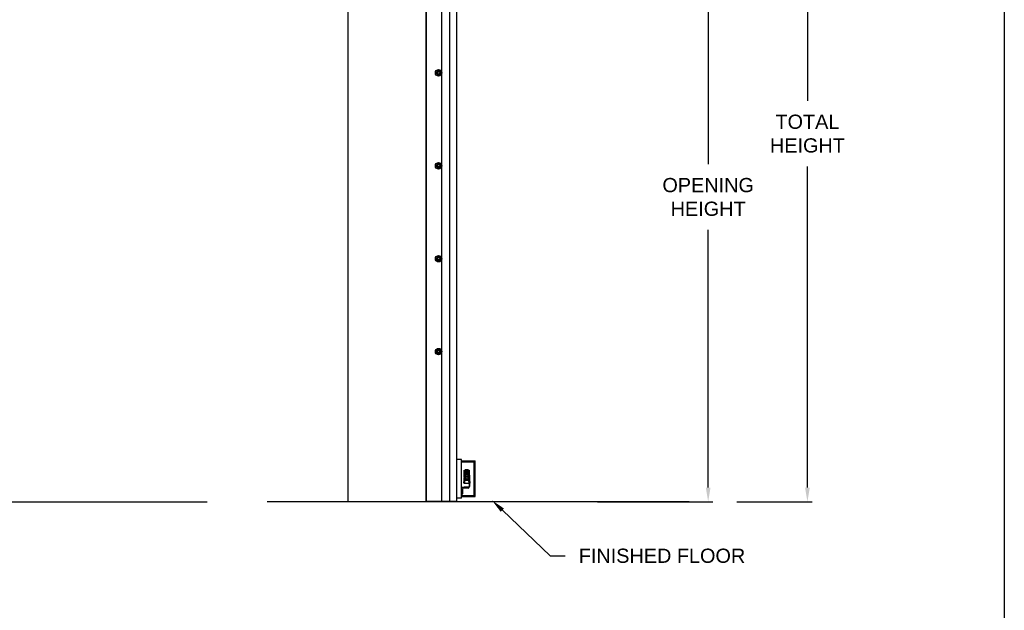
# Model space of a CAD drawing. Header units: inches. Extents: x 170 to 312, y 215 to 248.
# Tile 133 of 256: x 231.89 to 238.39, y 219.7 to 223.6. Entities that reach past the tile are written whole.
import ezdxf
from ezdxf import colors
from ezdxf.entities.mleader import LeaderData, LeaderLine
from ezdxf.math import Vec2, Vec3

# ---------------------------------------------------------------- set-up
doc = ezdxf.new("R2010")
doc.units = ezdxf.units.IN
doc.header["$LTSCALE"] = 0.25
doc.header["$MEASUREMENT"] = 0
doc.layers.add('ANNOTATIONS', color=1, linetype='Continuous')
doc.layers.add('MOTOR LH', color=7, linetype='Continuous')
doc.styles.add('ARIAL', font='arial.ttf', dxfattribs={"height": 0.09375})
doc.dimstyles.new('STANDARD$0', dxfattribs={"dimtxt": 0.09375, "dimasz": 0.09375, "dimexe": 0.03125, "dimexo": 0.046875, "dimgap": 0.09, "dimtad": 0, "dimtih": 1, "dimtoh": 1, "dimdec": 4, "dimzin": 0, "dimdsep": 46, "dimtxsty": 'ARIAL', "dimcen": 0.09, "dimadec": 0, "dimazin": 0, "dimtfac": 1, "dimtdec": 4, "dimtofl": 0, "dimtmove": 0, "dimatfit": 1, "dimfxl": 1, "dimtolj": 1, "dimtzin": 0, "dimarcsym": 0})

# ---------------------------------------------------------------- blocks, each defined once
blk = doc.blocks.new('*D150')
at = {"layer": 'ANNOTATIONS', "color": 0, "lineweight": -2, "transparency": 16777216}
for p, q in [((234.6163, 224.4367), (236.4622, 224.4367)), ((236.431, 224.343), (236.431, 222.6434)), ((236.431, 220.5089), (236.431, 222.2085)), ((235.7005, 220.4151), (236.4622, 220.4151))]:
    blk.add_line(p, q, dxfattribs=at)
at = {"layer": 'ANNOTATIONS', "color": 0, "transparency": 16777216}
for points in [[(236.4154, 224.343), (236.4466, 224.343), (236.431, 224.4367)], [(236.4154, 220.5089), (236.4466, 220.5089), (236.431, 220.4151)]]:
    blk.add_solid(points, dxfattribs=at)
at = {"layer": 'defpoints', "color": 0, "transparency": 16777216}
for p in [(234.5694, 224.4367), (235.6536, 220.4151), (236.431, 220.4151)]:
    blk.add_point(p, dxfattribs=at)
at = {"layer": 'ANNOTATIONS', "color": 0, "transparency": 16777216, "insert": (236.431, 222.4259), "char_height": 0.09375, "attachment_point": 5, "style": 'ARIAL'}
blk.add_mtext('\\A1;OPENING\\PHEIGHT', dxfattribs=at)
blk = doc.blocks.new('*D151')
at = {"layer": 'ANNOTATIONS', "color": 0, "lineweight": -2, "transparency": 16777216}
for p, q in [((234.6163, 225.2727), (237.1172, 225.2727)), ((237.086, 225.179), (237.086, 223.0613)), ((237.086, 220.5089), (237.086, 222.6265)), ((236.6208, 220.4151), (237.1172, 220.4151))]:
    blk.add_line(p, q, dxfattribs=at)
at = {"layer": 'ANNOTATIONS', "color": 0, "transparency": 16777216}
for points in [[(237.0704, 225.179), (237.1016, 225.179), (237.086, 225.2727)], [(237.0704, 220.5089), (237.1016, 220.5089), (237.086, 220.4151)]]:
    blk.add_solid(points, dxfattribs=at)
at = {"layer": 'defpoints', "color": 0, "transparency": 16777216}
for p in [(234.5694, 225.2727), (236.5739, 220.4151), (237.086, 220.4151)]:
    blk.add_point(p, dxfattribs=at)
at = {"layer": 'ANNOTATIONS', "color": 0, "transparency": 16777216, "insert": (237.086, 222.8439), "char_height": 0.09375, "attachment_point": 5, "style": 'ARIAL'}
blk.add_mtext('\\A1;TOTAL\\PHEIGHT', dxfattribs=at)

msp = doc.modelspace()

# ---------------------------------------------------------------- linework, layer by layer
at = {"layer": 'defpoints'}
msp.add_lwpolyline([(238.38533, 214.75854), (218.91545, 214.75854), (218.91545, 227.49365), (238.38533, 227.49365)], close=True, dxfattribs=at)
at = {"layer": 'MOTOR LH'}
for p, q in [((234.05378, 225.91347), (234.05378, 220.41511)), ((234.56941, 220.41511), (234.56941, 225.91347)), ((234.57124, 220.41779), (234.57124, 225.22508)), ((234.67343, 220.41779), (234.67343, 225.22508)), ((234.72346, 224.94831), (234.72346, 220.41511)), ((234.77349, 220.41779), (234.77349, 224.60767)), ((234.8033, 220.69471), (234.77349, 220.69471)), ((234.8033, 220.43923), (234.8033, 220.69471)), ((234.8033, 220.68406), (234.8931, 220.68406)), ((234.8033, 220.67766), (234.8867, 220.67766)), ((234.8867, 220.45628), (234.8867, 220.67766)), ((234.8931, 220.44987), (234.8931, 220.68406)), ((234.82119, 220.62346), (234.85471, 220.62346)), ((234.82119, 220.57875), (234.82119, 220.62346)), ((234.82119, 220.61639), (234.82253, 220.61676)), ((234.82253, 220.60258), (234.82119, 220.6027)), ((234.82253, 220.62346), (234.82253, 220.60258)), ((234.82253, 220.61676), (234.85337, 220.61676)), ((234.82655, 220.60258), (234.82253, 220.60258)), ((234.82387, 220.60258), (234.82387, 220.58495)), ((234.83393, 220.61542), (234.82655, 220.61676)), ((234.82655, 220.61676), (234.82655, 220.58815)), ((234.83393, 220.60201), (234.82655, 220.60258)), ((234.83057, 220.62682), (234.82722, 220.62346)), ((234.83057, 220.62682), (234.8346, 220.62682)), ((234.83393, 220.61542), (234.84197, 220.61542)), ((234.83393, 220.61542), (234.83393, 220.59213)), ((234.84197, 220.60201), (234.83393, 220.60201)), ((234.8346, 220.62682), (234.83795, 220.62346)), ((234.8413, 220.62682), (234.83795, 220.62346)), ((234.8413, 220.62682), (234.84533, 220.62682)), ((234.84935, 220.61676), (234.84197, 220.61542)), ((234.84197, 220.61542), (234.84197, 220.59213)), ((234.84935, 220.60258), (234.84197, 220.60201)), ((234.84533, 220.62682), (234.84868, 220.62346)), ((234.84935, 220.61676), (234.84935, 220.58815)), ((234.85337, 220.60258), (234.84935, 220.60258)), ((234.85203, 220.58495), (234.85203, 220.60258)), ((234.85337, 220.60258), (234.85337, 220.62346)), ((234.85337, 220.61676), (234.85471, 220.61639)), ((234.85471, 220.6027), (234.85337, 220.60258)), ((234.85471, 220.62346), (234.85471, 220.57875)), ((234.81649, 220.54568), (234.81649, 220.54031)), ((234.82873, 220.59182), (234.81951, 220.57585)), ((234.81951, 220.57585), (234.82198, 220.57585)), ((234.81951, 220.57585), (234.82873, 220.55989)), ((234.82119, 220.53629), (234.82119, 220.57295)), ((234.85471, 220.53629), (234.82119, 220.53629)), ((234.82387, 220.55775), (234.82237, 220.53629)), ((234.82387, 220.56676), (234.82387, 220.55775)), ((234.82387, 220.55775), (234.85203, 220.55775)), ((234.82873, 220.59182), (234.82997, 220.58968)), ((234.84717, 220.59182), (234.82873, 220.59182)), ((234.82997, 220.56203), (234.82873, 220.55989)), ((234.82873, 220.55989), (234.84717, 220.55989)), ((234.83393, 220.59213), (234.83284, 220.59182)), ((234.84305, 220.59182), (234.84197, 220.59213)), ((234.84717, 220.59182), (234.84593, 220.58968)), ((234.84717, 220.55989), (234.84593, 220.56203)), ((234.85639, 220.57585), (234.84717, 220.59182)), ((234.84717, 220.55989), (234.85639, 220.57585)), ((234.85203, 220.55775), (234.85203, 220.56676)), ((234.85353, 220.53629), (234.85203, 220.55775)), ((234.85639, 220.57585), (234.85392, 220.57585)), ((234.85471, 220.59074), (234.85672, 220.59074)), ((234.85471, 220.57295), (234.85471, 220.51497)), ((234.85672, 220.59074), (234.85672, 220.51497)), ((234.86046, 220.54561), (234.86048, 220.54562)), ((234.8033, 220.51161), (234.85439, 220.51161)), ((234.8097, 220.49908), (234.8097, 220.46665)), ((234.84826, 220.50521), (234.81583, 220.50521)), ((234.82119, 220.51161), (234.82119, 220.51363)), ((234.82119, 220.51363), (234.85337, 220.51363)), ((234.85439, 220.51161), (234.85439, 220.51134)), ((225.38903, 220.41511), (233.12518, 220.41511)), ((236.30634, 220.41511), (233.51981, 220.41511)), ((234.57124, 220.41779), (234.77349, 220.41779)), ((234.8033, 220.43923), (234.77349, 220.43923)), ((234.80357, 220.46052), (234.8033, 220.46052)), ((234.8033, 220.45628), (234.8867, 220.45628)), ((234.8033, 220.44987), (234.8931, 220.44987))]:
    msp.add_line(p, q, dxfattribs=at)
at = {"layer": 'MOTOR LH', "flags": 128}
for points in [[(234.86084, 220.54362), (234.86082, 220.54361), (234.86079, 220.54361), (234.86075, 220.54361), (234.86071, 220.5436), (234.86066, 220.5436), (234.8606, 220.54359), (234.86053, 220.54359), (234.86046, 220.54358)], [(234.86046, 220.54241), (234.86053, 220.54241), (234.8606, 220.5424), (234.86066, 220.54239), (234.86071, 220.54239), (234.86075, 220.54239), (234.86079, 220.54238), (234.86082, 220.54238), (234.86084, 220.54238)]]:
    msp.add_lwpolyline(points, dxfattribs=at)
at = {"layer": 'MOTOR LH'}
for centre, radius in [((234.65214, 223.2451), 0.02129), ((234.65214, 223.2451), 0.01277), ((234.65214, 223.2451), 0.00852), ((234.65214, 223.2451), 0.0075), ((234.65214, 222.63195), 0.02129), ((234.65214, 222.63195), 0.01277), ((234.65214, 222.63195), 0.00852), ((234.65214, 222.63195), 0.0075), ((234.65214, 222.0188), 0.02129), ((234.65214, 222.0188), 0.01277), ((234.65214, 222.0188), 0.00852), ((234.65214, 222.0188), 0.0075), ((234.65214, 221.40564), 0.02129), ((234.65214, 221.40564), 0.01277), ((234.65214, 221.40564), 0.00852), ((234.65214, 221.40564), 0.0075), ((234.83795, 220.57585), 0.01597), ((234.83795, 220.57585), 0.00738), ((234.83795, 220.57585), 0.00671)]:
    msp.add_circle(centre, radius, dxfattribs=at)
for centre, radius, start, end in [((234.83795, 220.57585), 0.01676, 132.269594, 167.730406), ((234.83795, 220.57585), 0.01676, 192.269594, 227.730406), ((234.83795, 220.57585), 0.01676, 252.269594, 287.730406), ((234.83795, 220.57585), 0.01676, 12.269594, 47.730406), ((234.83795, 220.57585), 0.01676, 312.269594, 347.730406), ((234.85871, 220.54772), 0.000644, 35.783043, 90), ((234.85871, 220.53828), 0.000644, 270, 324.216957), ((234.85217, 220.543), 0.00872, 17.528167, 35.783043), ((234.85217, 220.543), 0.00872, 324.216957, 342.471833), ((234.85211, 220.543), 0.00875, 4.056065, 17.367813), ((234.85006, 220.543), 0.01042, 356.787808, 3.212192), ((234.85211, 220.543), 0.00875, 342.632118, 355.944005), ((234.87241, 220.55526), 0.01908, 231.2107, 231.273727), ((234.80357, 220.46665), 0.00613, 270, 0), ((234.81583, 220.49908), 0.00613, 90, 180), ((234.84826, 220.51134), 0.00613, 270, 0), ((234.85337, 220.51497), 0.00335, 270, 0), ((234.85337, 220.51497), 0.00134, 270, 0)]:
    msp.add_arc(centre, radius, start, end, dxfattribs=at)
for points, knots in [([(234.64575, 223.25617), (234.64486, 223.25565), (234.64304, 223.2546), (234.64092, 223.25338), (234.63971, 223.25268), (234.63936, 223.25248)], [0, 0, 0, 0, 0.4063029, 0.8272597, 1, 1, 1, 1]), ([(234.63936, 223.2451), (234.63936, 223.24527), (234.63936, 223.24638), (234.63936, 223.24844), (234.63936, 223.25072), (234.63936, 223.25204), (234.63936, 223.25248)], [0, 0, 0, 0, 0.0665057, 0.4352989, 0.8145616, 1, 1, 1, 1]), ([(234.63936, 223.23773), (234.63936, 223.23835), (234.63936, 223.23983), (234.63936, 223.24229), (234.63936, 223.24416), (234.63936, 223.2451)], [0, 0, 0, 0, 0.2654559, 0.628086, 1, 1, 1, 1]), ([(234.63936, 223.23773), (234.64036, 223.23715), (234.64238, 223.23599), (234.64459, 223.23471), (234.64572, 223.23406), (234.64575, 223.23404)], [0, 0, 0, 0, 0.4843391, 0.98632, 1, 1, 1, 1]), ([(234.65214, 223.25985), (234.65114, 223.25928), (234.64912, 223.25811), (234.64691, 223.25684), (234.64578, 223.25618), (234.64575, 223.25617)], [0, 0, 0, 0, 0.4843396, 0.98632, 1, 1, 1, 1]), ([(234.64575, 223.23404), (234.64664, 223.23352), (234.64846, 223.23247), (234.65058, 223.23125), (234.65179, 223.23056), (234.65214, 223.23035)], [0, 0, 0, 0, 0.40629018, 0.82727519, 1, 1, 1, 1]), ([(234.65852, 223.25617), (234.65763, 223.25668), (234.65581, 223.25773), (234.65369, 223.25895), (234.65249, 223.25965), (234.65214, 223.25985)], [0, 0, 0, 0, 0.40630307, 0.82725964, 1, 1, 1, 1]), ([(234.65852, 223.25617), (234.65763, 223.25668), (234.65581, 223.25773), (234.65369, 223.25895), (234.65249, 223.25965), (234.65214, 223.25985)], [0, 0, 0, 0, 0.4062953, 0.8272611, 1, 1, 1, 1]), ([(234.65214, 223.23035), (234.65313, 223.23093), (234.65515, 223.23209), (234.65736, 223.23337), (234.65849, 223.23402), (234.65852, 223.23404)], [0, 0, 0, 0, 0.48432975, 0.98634069, 1, 1, 1, 1]), ([(234.65214, 223.23035), (234.65313, 223.23093), (234.65515, 223.23209), (234.65736, 223.23337), (234.65849, 223.23402), (234.65852, 223.23404)], [0, 0, 0, 0, 0.4843389, 0.9863397, 1, 1, 1, 1]), ([(234.66491, 223.25248), (234.66392, 223.25305), (234.6619, 223.25422), (234.65969, 223.25549), (234.65855, 223.25615), (234.65852, 223.25617)], [0, 0, 0, 0, 0.4843391, 0.98632, 1, 1, 1, 1]), ([(234.66491, 223.25248), (234.66392, 223.25305), (234.6619, 223.25422), (234.65969, 223.25549), (234.65855, 223.25615), (234.65852, 223.25617)], [0, 0, 0, 0, 0.4843494, 0.9863201, 1, 1, 1, 1]), ([(234.65852, 223.23404), (234.65942, 223.23456), (234.66124, 223.23561), (234.66336, 223.23683), (234.66456, 223.23753), (234.66491, 223.23773)], [0, 0, 0, 0, 0.4063026, 0.8272793, 1, 1, 1, 1]), ([(234.65852, 223.23404), (234.65942, 223.23456), (234.66124, 223.23561), (234.66336, 223.23683), (234.66456, 223.23753), (234.66491, 223.23773)], [0, 0, 0, 0, 0.4062946, 0.8272804, 1, 1, 1, 1]), ([(234.66491, 223.2451), (234.66491, 223.24527), (234.66491, 223.24638), (234.66491, 223.24844), (234.66491, 223.25072), (234.66491, 223.25204), (234.66491, 223.25248)], [0, 0, 0, 0, 0.0665057, 0.4352989, 0.8145616, 1, 1, 1, 1]), ([(234.66491, 223.23773), (234.66491, 223.23835), (234.66491, 223.23983), (234.66491, 223.24229), (234.66491, 223.24416), (234.66491, 223.2451)], [0, 0, 0, 0, 0.2654559, 0.628086, 1, 1, 1, 1]), ([(234.66491, 223.23773), (234.66491, 223.23835), (234.66491, 223.23983), (234.66491, 223.24229), (234.66491, 223.24416), (234.66491, 223.2451)], [0, 0, 0, 0, 0.2654541, 0.6280925, 1, 1, 1, 1]), ([(234.64575, 222.64301), (234.64486, 222.6425), (234.64304, 222.64145), (234.64092, 222.64022), (234.63971, 222.63953), (234.63936, 222.63933)], [0, 0, 0, 0, 0.4063027, 0.8272695, 1, 1, 1, 1]), ([(234.63936, 222.63195), (234.63936, 222.63212), (234.63936, 222.63322), (234.63936, 222.63529), (234.63936, 222.63756), (234.63936, 222.63889), (234.63936, 222.63933)], [0, 0, 0, 0, 0.0665254, 0.43527, 0.8145456, 1, 1, 1, 1]), ([(234.63936, 222.62457), (234.63936, 222.6252), (234.63936, 222.62668), (234.63936, 222.62914), (234.63936, 222.631), (234.63936, 222.63195)], [0, 0, 0, 0, 0.2654611, 0.6280578, 1, 1, 1, 1]), ([(234.63936, 222.62457), (234.64036, 222.624), (234.64238, 222.62283), (234.64459, 222.62156), (234.64572, 222.6209), (234.64575, 222.62089)], [0, 0, 0, 0, 0.4843391, 0.98632, 1, 1, 1, 1]), ([(234.65214, 222.6467), (234.65114, 222.64613), (234.64912, 222.64496), (234.64691, 222.64368), (234.64578, 222.64303), (234.64575, 222.64301)], [0, 0, 0, 0, 0.4843346, 0.9863304, 1, 1, 1, 1]), ([(234.64575, 222.62089), (234.64664, 222.62037), (234.64846, 222.61932), (234.65058, 222.6181), (234.65179, 222.6174), (234.65214, 222.6172)], [0, 0, 0, 0, 0.4062965, 0.8272672, 1, 1, 1, 1]), ([(234.65852, 222.64301), (234.65763, 222.64353), (234.65581, 222.64458), (234.65369, 222.6458), (234.65249, 222.6465), (234.65214, 222.6467)], [0, 0, 0, 0, 0.4062967, 0.8272676, 1, 1, 1, 1]), ([(234.65852, 222.64301), (234.65763, 222.64353), (234.65581, 222.64458), (234.65369, 222.6458), (234.65249, 222.6465), (234.65214, 222.6467)], [0, 0, 0, 0, 0.406289, 0.8272691, 1, 1, 1, 1]), ([(234.65214, 222.6172), (234.65313, 222.61777), (234.65515, 222.61894), (234.65736, 222.62022), (234.65849, 222.62087), (234.65852, 222.62089)], [0, 0, 0, 0, 0.4843348, 0.9863303, 1, 1, 1, 1]), ([(234.65214, 222.6172), (234.65313, 222.61777), (234.65515, 222.61894), (234.65736, 222.62022), (234.65849, 222.62087), (234.65852, 222.62089)], [0, 0, 0, 0, 0.484344, 0.9863293, 1, 1, 1, 1]), ([(234.66491, 222.63933), (234.66392, 222.6399), (234.6619, 222.64107), (234.65969, 222.64234), (234.65855, 222.643), (234.65852, 222.64301)], [0, 0, 0, 0, 0.4843289, 0.98632, 1, 1, 1, 1]), ([(234.66491, 222.63933), (234.66392, 222.6399), (234.6619, 222.64107), (234.65969, 222.64234), (234.65855, 222.643), (234.65852, 222.64301)], [0, 0, 0, 0, 0.4843392, 0.9863201, 1, 1, 1, 1]), ([(234.65852, 222.62089), (234.65942, 222.6214), (234.66124, 222.62245), (234.66336, 222.62368), (234.66456, 222.62437), (234.66491, 222.62457)], [0, 0, 0, 0, 0.4062924, 0.8272695, 1, 1, 1, 1]), ([(234.65852, 222.62089), (234.65942, 222.6214), (234.66124, 222.62245), (234.66336, 222.62368), (234.66456, 222.62437), (234.66491, 222.62457)], [0, 0, 0, 0, 0.4062844, 0.8272706, 1, 1, 1, 1]), ([(234.66491, 222.63195), (234.66491, 222.63212), (234.66491, 222.63322), (234.66491, 222.63529), (234.66491, 222.63756), (234.66491, 222.63889), (234.66491, 222.63933)], [0, 0, 0, 0, 0.0665254, 0.43527, 0.8145456, 1, 1, 1, 1]), ([(234.66491, 222.62457), (234.66491, 222.6252), (234.66491, 222.62668), (234.66491, 222.62914), (234.66491, 222.631), (234.66491, 222.63195)], [0, 0, 0, 0, 0.2654611, 0.6280578, 1, 1, 1, 1]), ([(234.66491, 222.62457), (234.66491, 222.6252), (234.66491, 222.62668), (234.66491, 222.62914), (234.66491, 222.631), (234.66491, 222.63195)], [0, 0, 0, 0, 0.2654593, 0.6280643, 1, 1, 1, 1]), ([(234.64575, 222.02986), (234.64486, 222.02934), (234.64304, 222.02829), (234.64092, 222.02707), (234.63971, 222.02637), (234.63936, 222.02617)], [0, 0, 0, 0, 0.4062926, 0.8272597, 1, 1, 1, 1]), ([(234.63936, 222.0188), (234.63936, 222.01897), (234.63936, 222.02007), (234.63936, 222.02213), (234.63936, 222.02441), (234.63936, 222.02574), (234.63936, 222.02617)], [0, 0, 0, 0, 0.0665463, 0.4352904, 0.8145654, 1, 1, 1, 1]), ([(234.65214, 222.03355), (234.65114, 222.03297), (234.64912, 222.03181), (234.64691, 222.03053), (234.64578, 222.02988), (234.64575, 222.02986)], [0, 0, 0, 0, 0.4843397, 0.9863305, 1, 1, 1, 1]), ([(234.65852, 222.02986), (234.65763, 222.03038), (234.65581, 222.03143), (234.65369, 222.03265), (234.65249, 222.03334), (234.65214, 222.03355)], [0, 0, 0, 0, 0.4062928, 0.8272596, 1, 1, 1, 1]), ([(234.65852, 222.02986), (234.65763, 222.03038), (234.65581, 222.03143), (234.65369, 222.03265), (234.65249, 222.03334), (234.65214, 222.03355)], [0, 0, 0, 0, 0.406285, 0.8272611, 1, 1, 1, 1]), ([(234.66491, 222.02617), (234.66392, 222.02675), (234.6619, 222.02791), (234.65969, 222.02919), (234.65855, 222.02984), (234.65852, 222.02986)], [0, 0, 0, 0, 0.4843391, 0.9863305, 1, 1, 1, 1]), ([(234.66491, 222.02617), (234.66392, 222.02675), (234.6619, 222.02791), (234.65969, 222.02919), (234.65855, 222.02984), (234.65852, 222.02986)], [0, 0, 0, 0, 0.4843494, 0.9863306, 1, 1, 1, 1]), ([(234.66491, 222.0188), (234.66491, 222.01897), (234.66491, 222.02007), (234.66491, 222.02213), (234.66491, 222.02441), (234.66491, 222.02574), (234.66491, 222.02617)], [0, 0, 0, 0, 0.0665463, 0.4352904, 0.8145654, 1, 1, 1, 1]), ([(234.63936, 222.01142), (234.63936, 222.01205), (234.63936, 222.01352), (234.63936, 222.01599), (234.63936, 222.01785), (234.63936, 222.0188)], [0, 0, 0, 0, 0.2654613, 0.6280785, 1, 1, 1, 1]), ([(234.63936, 222.01142), (234.64036, 222.01085), (234.64238, 222.00968), (234.64459, 222.0084), (234.64572, 222.00775), (234.64575, 222.00773)], [0, 0, 0, 0, 0.484334, 0.9863304, 1, 1, 1, 1]), ([(234.64575, 222.00773), (234.64664, 222.00722), (234.64846, 222.00617), (234.65058, 222.00495), (234.65179, 222.00425), (234.65214, 222.00405)], [0, 0, 0, 0, 0.4063027, 0.827269, 1, 1, 1, 1]), ([(234.65214, 222.00405), (234.65313, 222.00462), (234.65515, 222.00579), (234.65736, 222.00706), (234.65849, 222.00772), (234.65852, 222.00773)], [0, 0, 0, 0, 0.4843298, 0.98632, 1, 1, 1, 1]), ([(234.65214, 222.00405), (234.65313, 222.00462), (234.65515, 222.00579), (234.65736, 222.00706), (234.65849, 222.00772), (234.65852, 222.00773)], [0, 0, 0, 0, 0.4843389, 0.986319, 1, 1, 1, 1]), ([(234.65852, 222.00773), (234.65942, 222.00825), (234.66124, 222.0093), (234.66336, 222.01052), (234.66456, 222.01122), (234.66491, 222.01142)], [0, 0, 0, 0, 0.4062965, 0.8272677, 1, 1, 1, 1]), ([(234.65852, 222.00773), (234.65942, 222.00825), (234.66124, 222.0093), (234.66336, 222.01052), (234.66456, 222.01122), (234.66491, 222.01142)], [0, 0, 0, 0, 0.4062885, 0.8272688, 1, 1, 1, 1]), ([(234.66491, 222.01142), (234.66491, 222.01205), (234.66491, 222.01352), (234.66491, 222.01599), (234.66491, 222.01785), (234.66491, 222.0188)], [0, 0, 0, 0, 0.2654613, 0.6280785, 1, 1, 1, 1]), ([(234.66491, 222.01142), (234.66491, 222.01205), (234.66491, 222.01352), (234.66491, 222.01599), (234.66491, 222.01785), (234.66491, 222.0188)], [0, 0, 0, 0, 0.2654595, 0.6280849, 1, 1, 1, 1]), ([(234.64575, 221.41671), (234.64486, 221.41619), (234.64304, 221.41514), (234.64092, 221.41392), (234.63971, 221.41322), (234.63936, 221.41302)], [0, 0, 0, 0, 0.4062996, 0.8272686, 1, 1, 1, 1]), ([(234.63936, 221.40564), (234.63936, 221.40581), (234.63936, 221.40692), (234.63936, 221.40898), (234.63936, 221.41126), (234.63936, 221.41258), (234.63936, 221.41302)], [0, 0, 0, 0, 0.0665352, 0.4352862, 0.8145477, 1, 1, 1, 1]), ([(234.63936, 221.39827), (234.63936, 221.39889), (234.63936, 221.40037), (234.63936, 221.40283), (234.63936, 221.4047), (234.63936, 221.40564)], [0, 0, 0, 0, 0.2654613, 0.6280785, 1, 1, 1, 1]), ([(234.63936, 221.39827), (234.64036, 221.3977), (234.64238, 221.39653), (234.64459, 221.39525), (234.64572, 221.3946), (234.64575, 221.39458)], [0, 0, 0, 0, 0.4843366, 0.9863252, 1, 1, 1, 1]), ([(234.65214, 221.42039), (234.65114, 221.41982), (234.64912, 221.41865), (234.64691, 221.41738), (234.64578, 221.41672), (234.64575, 221.41671)], [0, 0, 0, 0, 0.4843371, 0.9863252, 1, 1, 1, 1]), ([(234.64575, 221.39458), (234.64664, 221.39406), (234.64846, 221.39301), (234.65058, 221.39179), (234.65179, 221.3911), (234.65214, 221.39089)], [0, 0, 0, 0, 0.4062996, 0.8272681, 1, 1, 1, 1]), ([(234.65852, 221.41671), (234.65763, 221.41722), (234.65581, 221.41827), (234.65369, 221.4195), (234.65249, 221.42019), (234.65214, 221.42039)], [0, 0, 0, 0, 0.40629469, 0.8272685, 1, 1, 1, 1]), ([(234.65852, 221.41671), (234.65763, 221.41722), (234.65581, 221.41827), (234.65369, 221.4195), (234.65249, 221.42019), (234.65214, 221.42039)], [0, 0, 0, 0, 0.4062869, 0.82727, 1, 1, 1, 1]), ([(234.65214, 221.39089), (234.65313, 221.39147), (234.65515, 221.39263), (234.65736, 221.39391), (234.65849, 221.39456), (234.65852, 221.39458)], [0, 0, 0, 0, 0.4843323, 0.9863252, 1, 1, 1, 1]), ([(234.65214, 221.39089), (234.65313, 221.39147), (234.65515, 221.39263), (234.65736, 221.39391), (234.65849, 221.39456), (234.65852, 221.39458)], [0, 0, 0, 0, 0.4843415, 0.9863242, 1, 1, 1, 1]), ([(234.66491, 221.41302), (234.66392, 221.41359), (234.6619, 221.41476), (234.65969, 221.41603), (234.65855, 221.41669), (234.65852, 221.41671)], [0, 0, 0, 0, 0.4843315, 0.9863252, 1, 1, 1, 1]), ([(234.66491, 221.41302), (234.66392, 221.41359), (234.6619, 221.41476), (234.65969, 221.41603), (234.65855, 221.41669), (234.65852, 221.41671)], [0, 0, 0, 0, 0.4843418, 0.9863253, 1, 1, 1, 1]), ([(234.65852, 221.39458), (234.65942, 221.3951), (234.66124, 221.39615), (234.66336, 221.39737), (234.66456, 221.39807), (234.66491, 221.39827)], [0, 0, 0, 0, 0.4062945, 0.8272686, 1, 1, 1, 1]), ([(234.65852, 221.39458), (234.65942, 221.3951), (234.66124, 221.39615), (234.66336, 221.39737), (234.66456, 221.39807), (234.66491, 221.39827)], [0, 0, 0, 0, 0.40628648, 0.82726969, 1, 1, 1, 1]), ([(234.66491, 221.40564), (234.66491, 221.40581), (234.66491, 221.40692), (234.66491, 221.40898), (234.66491, 221.41126), (234.66491, 221.41258), (234.66491, 221.41302)], [0, 0, 0, 0, 0.0665352, 0.4352862, 0.8145477, 1, 1, 1, 1]), ([(234.66491, 221.39827), (234.66491, 221.39889), (234.66491, 221.40037), (234.66491, 221.40283), (234.66491, 221.4047), (234.66491, 221.40564)], [0, 0, 0, 0, 0.2654613, 0.6280785, 1, 1, 1, 1]), ([(234.66491, 221.39827), (234.66491, 221.39889), (234.66491, 221.40037), (234.66491, 221.40283), (234.66491, 221.4047), (234.66491, 221.40564)], [0, 0, 0, 0, 0.2654595, 0.6280849, 1, 1, 1, 1]), ([(234.83585, 220.56888), (234.83592, 220.5689), (234.83648, 220.56911), (234.83774, 220.56921), (234.83911, 220.56918), (234.83976, 220.56894), (234.83991, 220.56889)], [0, 0, 0, 0, 0.054228, 0.4668722, 0.8814806, 1, 1, 1, 1])]:
    msp.add_open_spline(points, degree=3, knots=knots, dxfattribs=at)
for points in [[(234.82119, 220.54568), (234.81649, 220.54568)], [(234.81649, 220.54031), (234.82119, 220.54031)], [(234.85871, 220.54836), (234.85672, 220.54836)], [(234.85672, 220.53763), (234.85871, 220.53763)]]:
    msp.add_open_spline(points, degree=1, dxfattribs=at)

# ---------------------------------------------------------------- dimensions: what is measured, and where the dimension line sits
at = {"layer": 'ANNOTATIONS'}
for base, p1, p2, text, picture, middle in [((237.08599, 220.41511), (234.56941, 225.27272), (236.57394, 220.41511), 'TOTAL\\PHEIGHT', '*D151', (237.08599, 222.84392)), ((236.431, 220.41511), (234.56941, 224.43674), (235.6536, 220.41511), 'OPENING\\PHEIGHT', '*D150', (236.431, 222.42592))]:
    dim = msp.add_linear_dim(base=base, p1=p1, p2=p2, angle=90, text=text, dimstyle='STANDARD$0', dxfattribs=at)
    dim.commit()
    dim.dimension.update_dxf_attribs({"geometry": picture, "text_midpoint": middle})

# ---------------------------------------------------------------- leaders
ml = msp.add_multileader_mtext('Standard', dxfattribs=at)
ml.set_content('FINISHED FLOOR', color=256, style='ARIAL')
ml.set_leader_properties()
ml.build(insert=Vec2(0, 0))
ml.multileader.update_dxf_attribs({"dogleg_length": 0.36, "arrow_head_size": 0.09375})
ctx = ml.context
ctx.base_point, ctx.char_height, ctx.arrow_head_size, ctx.landing_gap_size, ctx.plane_origin = Vec3(235.48698, 220.0578), 0.09375, 0.09375, 0.09, Vec3(234.70194, 219.62457)
notes = []
notes.append((ctx, [(0, (1, 1, 0), (235.38902, 220.0578), (1, 0), 0.09796, [(0, [(235.00485, 220.42387)], 0, [])])]))
ctx.mtext.insert, ctx.mtext.flow_direction = Vec3(235.57698, 220.10547), 5
for ctx, leaders in notes:
    for number, flags, end, landing, length, lines in leaders:
        leader = LeaderData()
        leader.index, (leader.has_last_leader_line, leader.has_dogleg_vector, leader.attachment_direction) = number, flags
        leader.last_leader_point, leader.dogleg_vector, leader.dogleg_length = Vec3(end), Vec3(landing), length
        for number, points, colour, breaks in lines:
            line = LeaderLine()
            line.index, line.vertices, line.color, line.breaks = number, Vec3.list(points), colors.encode_raw_color(colour), breaks
            leader.lines.append(line)
        ctx.leaders.append(leader)

doc.saveas('drawing.dxf')
